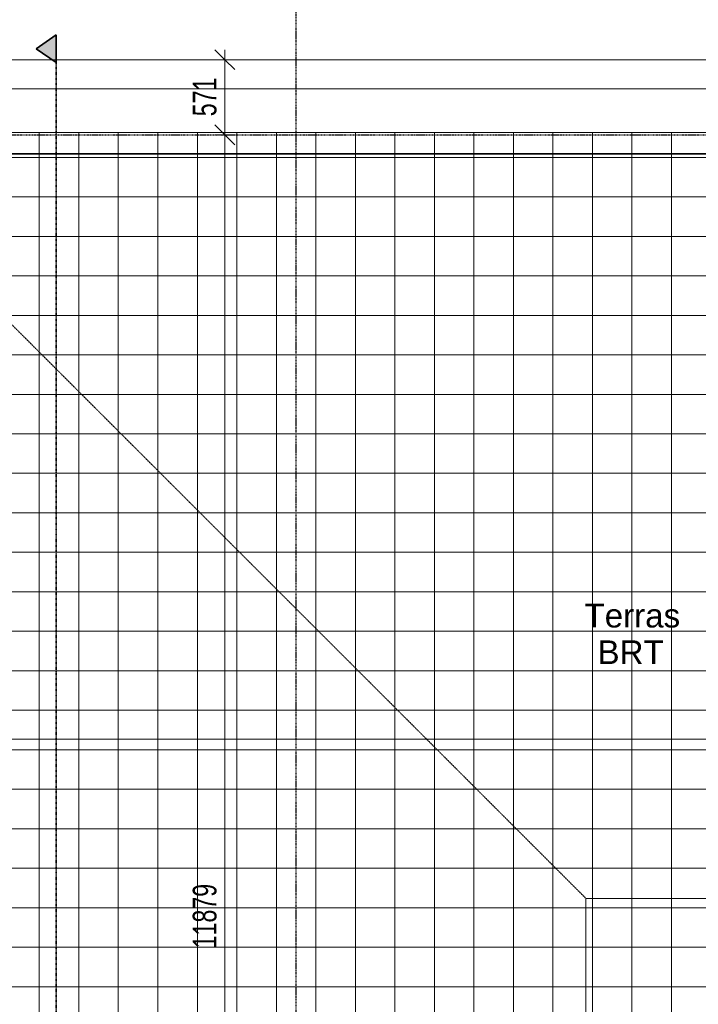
# Model space of a CAD drawing. Header units: millimetres. Extents: x -80560 to 110805, y -11020 to 52719.
# Tile 182 of 184: x 86796 to 91948, y 41195 to 48675. Entities that reach past the tile are written whole.
import ezdxf

# ---------------------------------------------------------------- set-up
doc = ezdxf.new("R2010")
doc.units = ezdxf.units.MM
for name, pattern in [('CENTER2', [20, 8, -4, 4, -4]), ('DASHDOT2', [8, 4, -2, 0, -2]), ('DASHED2', [6, 4, -2]), ('DASHED2-1', [3, 2, -1])]:
    doc.linetypes.add(name, pattern=pattern)
for name, color, linetype, lineweight in [('A-ANNO-DIMS', 211, 'Continuous', 9), ('A-ANNO-DIMS-100', 211, 'Continuous', 9), ('A-DETL-HDLN', 90, 'DASHED2', 18), ('A-FLOR-HRAL', 11, 'Continuous', 18), ('A-FLOR-OVHD', 1, 'DASHED2-1', 18), ('A-FLOR-PATT', 8, 'Continuous', 18), ('A-GENM', 13, 'Continuous', 18), ('A-WALL', 113, 'Continuous', 35), ('G-ANNO-SYMB', 111, 'Continuous', 9), ('G-ANNO-TEXT', 231, 'Continuous', 9), ('S-GRID', 1, 'Continuous', 9)]:
    doc.layers.add(name, color=color, linetype=linetype, lineweight=lineweight)
doc.styles.add('Arial', font='arial.ttf', dxfattribs={"height": 180})
doc.styles.add('Arial_5', font='arial.ttf', dxfattribs={"width": 0.7, "height": 180})
doc.dimstyles.new('n3o_1_8', dxfattribs={"dimscale": 304.8, "dimtxt": 183.646692, "dimasz": 0.492126, "dimexe": 0.246063, "dimexo": 0.0625, "dimgap": 0.032808, "dimtad": 1, "dimdec": 0, "dimdsep": 46, "dimtxsty": 'Arial_5', "dimblk1": 'OBLIQUE', "dimblk2": 'OBLIQUE', "dimsah": 1, "dimcen": 0.09, "dimdle": 0.246063, "dimazin": 0, "dimtfac": 1, "dimtdec": 4, "dimtix": 1, "dimtmove": 0, "dimatfit": 3, "dimfxl": 0.246063, "dimfxlon": 1, "dimtvp": 1, "dimtolj": 1, "dimtzin": 0, "dimarcsym": 2})

# ---------------------------------------------------------------- blocks, each defined once
blk = doc.blocks.new('Basic Wall _ 41_WA_n3o_cladding_vertikaal_random_100mm_oorspronkelijk - ___-31301000-DO_01 eerste verdieping')
at = {"layer": 'A-WALL', "lineweight": 18}
blk.add_line((13029, 48371), (79171, 48371), dxfattribs=at)
blk = doc.blocks.new('41_gen_mod_n3o_dakrand profiel - waterslag_roval_type barok_b 250-32990107-DO_01 eerste verdieping')
at = {"layer": 'A-GENM'}
for p, q in [((9924.75, 0), (-9857.75, 0)), ((9594.75, -330), (-9857.75, -330))]:
    blk.add_line(p, q, dxfattribs=at)
blk = doc.blocks.new('Railing - Railing-34319604-DO_01 eerste verdieping')
at = {"layer": 'A-FLOR-HRAL'}
for p, q in [((78457.5, 47657.5), (59237, 47657.5)), ((59237, 47652.5), (78452.5, 47652.5))]:
    blk.add_line(p, q, dxfattribs=at)
blk = doc.blocks.new('Section - 00_n3o_sectionmark_detailaanduiding-325618-DO_01 eerste verdieping')
at = {"layer": 'G-ANNO-SYMB'}
blk.add_hatch(color=256, dxfattribs=at).paths.add_polyline_path([(0, 0), (1.05, 1.5), (2.101, 0)], flags=0)
at = {"layer": 'G-ANNO-SYMB', "linetype": 'DASHDOT2', "lineweight": 35}
for p, q in [((1.05, 1.5), (0, 0)), ((2.101, 0), (1.05, 1.5)), ((0, 0), (2.101, 0))]:
    blk.add_line(p, q, dxfattribs=at)
blk = doc.blocks.new('DIMBLOCK160-DO_01 eerste verdieping')
at = {"layer": 'A-ANNO-DIMS-100'}
for p, q in [((84215.8, 43210.2), (84290.8, 43285.2)), ((84215.8, 43285.2), (84215.8, 43135.2)), ((84215.8, 43210.2), (84215.8, 43285.2)), ((103494.8, 43210.2), (103569.8, 43285.2)), ((103494.8, 43285.2), (103494.8, 43135.2)), ((103494.8, 43210.2), (103494.8, 43285.2)), ((84215.8, 43210.2), (84140.8, 43135.2)), ((84215.8, 43210.2), (103494.8, 43210.2)), ((103494.8, 43210.2), (103419.8, 43135.2))]:
    blk.add_line(p, q, dxfattribs=at)
at = {"layer": 'A-ANNO-DIMS-100', "color": 0, "insert": (93615.2, 43453.9), "char_height": 180, "width": 576.368, "attachment_point": 1, "line_spacing_factor": 0.941778, "style": 'Arial_5'}
blk.add_mtext('19279', dxfattribs=at)
blk = doc.blocks.new('_Oblique')
at = {"color": 0, "linetype": 'ByBlock', "lineweight": -2}
blk.add_line((-0.5, -0.5), (0.5, 0.5), dxfattribs=at)
blk = doc.blocks.new('DIMBLOCK273-DO_01 eerste verdieping')
at = {"layer": 'A-ANNO-DIMS-100'}
for p, q in [((88353.9, 48371), (88278.9, 48446)), ((88353.9, 48446), (88353.9, 47800)), ((88428.9, 48371), (88278.9, 48371)), ((88353.9, 48371), (88428.9, 48296)), ((88353.9, 48371), (88428.9, 48371)), ((88353.9, 47800), (88278.9, 47875)), ((88428.9, 47800), (88278.9, 47800)), ((88353.9, 47800), (88428.9, 47725)), ((88353.9, 47800), (88428.9, 47800))]:
    blk.add_line(p, q, dxfattribs=at)
at = {"layer": 'A-ANNO-DIMS-100', "color": 0, "insert": (88110.2, 47941.4), "char_height": 180, "width": 345.821, "attachment_point": 1, "rotation": 90, "line_spacing_factor": 0.941778, "style": 'Arial_5'}
blk.add_mtext('571', dxfattribs=at)
blk = doc.blocks.new('DIMBLOCK274-DO_01 eerste verdieping')
at = {"layer": 'A-ANNO-DIMS-100'}
for p, q in [((88353.9, 47800), (88278.9, 47875)), ((88428.9, 47800), (88278.9, 47800)), ((88353.9, 47800), (88353.9, 35921)), ((88353.9, 47800), (88428.9, 47725)), ((88353.9, 47800), (88428.9, 47800)), ((88353.9, 35921), (88278.9, 35996)), ((88428.9, 35921), (88278.9, 35921)), ((88353.9, 35921), (88428.9, 35846)), ((88353.9, 35921), (88428.9, 35921))]:
    blk.add_line(p, q, dxfattribs=at)
at = {"layer": 'A-ANNO-DIMS-100', "color": 0, "insert": (88110.2, 41620.3), "char_height": 180, "width": 576.368, "attachment_point": 1, "rotation": 90, "line_spacing_factor": 0.941778, "style": 'Arial_5'}
blk.add_mtext('11879', dxfattribs=at)

msp = doc.modelspace()

# ---------------------------------------------------------------- hatches: boundary and pattern name
at = {"layer": 'A-FLOR-PATT'}
h = msp.add_hatch(dxfattribs=at)
h.set_pattern_fill('FP_178', color=256, style=0, pattern_type=2)
h.set_pattern_definition([(270, (88144.82, 29028.5), (300, 2e-14), []), (0, (88144.82, 29028.5), (0, 300), [])])
h.paths.add_polyline_path([(93275.1, 9991), (94444.8, 9991), (94444.8, 10109.6), (94344.8, 10109.6), (94344.8, 10189.6), (94444.8, 10189.6), (94444.8, 13600), (93454.8, 13600), (93454.8, 31150), (94444.8, 31150), (94444.8, 34479), (94294.8, 34479), (94294.8, 34622.3), (94244.8, 34621.4), (94244.8, 34645), (94194.8, 34645), (94194.8, 34735), (94294.8, 34735), (94294.8, 35031), (103513.8, 35031), (103513.8, 35031.5), (103513.8, 41250), (103352.3, 41249.1), (103351.6, 35192.5), (94099.8, 35193.2), (94099.8, 35197.5), (103347.3, 35198.3), (103347.3, 41250), (103308.8, 41250), (103308.8, 41750), (103347.3, 41750), (103347.2, 47652.5), (84131.8, 47653.2), (84131.8, 47657.5), (103352.3, 47656.8), (103352.3, 41750), (103513.8, 41750), (103513.8, 47819), (103513.3, 47819), (84060.8, 47819), (84060.8, 40600), (83943.8, 40600), (83943.8, 40568), (83950.8, 40568), (83950.8, 40590), (83960.8, 40590), (83960.8, 39710), (83950.8, 39710), (83950.8, 39732), (83943.8, 39732), (83943.8, 39700), (84060.8, 39700), (84060.8, 38800), (83943.8, 38800), (83943.8, 38768), (83950.8, 38768), (83950.8, 38790), (83960.8, 38790), (83960.8, 36110), (83950.8, 36110), (83950.8, 36132), (83943.8, 36132), (83943.8, 36100), (84060.8, 36100), (84060.8, 35766), (85294.8, 35766), (85294.8, 35649), (85326.8, 35649), (85326.8, 35656), (85304.8, 35656), (85304.8, 35666), (87984.8, 35666), (87984.8, 35656), (87962.8, 35656), (87962.8, 35649), (87994.8, 35649), (87994.8, 35766), (89460.8, 35766), (89460.8, 32950), (89343.8, 32950), (89343.8, 32918), (89350.8, 32918), (89350.8, 32940), (89360.8, 32940), (89360.8, 31738), (89350.8, 31738), (89350.8, 31760), (89343.8, 31760), (89343.8, 31638), (89350.8, 31638), (89350.8, 31660), (89360.8, 31660), (89360.8, 27445), (89350.8, 27445), (89350.8, 27467), (89343.8, 27467), (89343.8, 27345), (89350.8, 27345), (89350.8, 27367), (89360.8, 27367), (89360.8, 23960), (89350.8, 23960), (89350.8, 23982), (89343.8, 23982), (89343.8, 23950), (89460.8, 23950), (89460.8, 21250), (89343.8, 21250), (89343.8, 21218), (89350.8, 21218), (89350.8, 21240), (89360.8, 21240), (89360.8, 18560), (89350.8, 18560), (89350.8, 18582), (89343.8, 18582), (89343.8, 18550), (89460.8, 18550), (89460.8, 15850), (89343.8, 15850), (89343.8, 15818), (89350.8, 15818), (89350.8, 15840), (89360.8, 15840), (89360.8, 13160), (89350.8, 13160), (89350.8, 13182), (89343.8, 13182), (89343.8, 13150), (89460.8, 13150), (89460.8, 12250), (89343.8, 12250), (89343.8, 12218), (89350.8, 12218), (89350.8, 12240), (89360.8, 12240), (89360.8, 10460), (89350.8, 10460), (89350.8, 10482), (89343.8, 10482), (89343.8, 10450), (89460.8, 10450), (89460.8, 9991), (91344.8, 9991), (91344.8, 10033), (91844.8, 10033), (91844.8, 9991), (92981.5, 9991)], flags=0)
h.paths.add_polyline_path([(92834.6, 10152.5), (89531.8, 10153.2), (89531.8, 10157.5), (94333.8, 10156.8), (94333.8, 10152.5), (92981.5, 10152.5)], flags=0)
h.paths.add_polyline_path([(92518.2, 15188.5), (92178.2, 15228.5), (92518.2, 15268.5)], flags=0)
h.paths.add_polyline_path([(90691.4, 15188.5), (90691.4, 15268.5), (91031.4, 15228.5)], flags=0)
h.paths.add_polyline_path([(89350.8, 27372), (89350.8, 27440), (89360.8, 27440), (89360.8, 27372), (89356.8, 27372)], flags=0)
h.paths.add_polyline_path([(89360.8, 31665), (89350.8, 31665), (89350.8, 31733), (89360.8, 31733)], flags=0)
h.paths.add_polyline_path([(83943.8, 35649), (83953.8, 35649), (83953.8, 35659), (83943.8, 35659)], flags=0)
h.paths.add_polyline_path([(93244.8, 36520), (92904.8, 36560), (93244.8, 36600)], flags=0)
h.paths.add_polyline_path([(89904.8, 39488.5), (89904.8, 39568.5), (90244.8, 39528.5)], flags=0)
h.paths.add_polyline_path([(96504.8, 39828.5), (96544.8, 40168.5), (96584.8, 39828.5)], flags=0)
h.paths.add_polyline_path([(96544.8, 43388.5), (96504.8, 43728.5), (96584.8, 43728.5)], flags=0)

# ---------------------------------------------------------------- linework, layer by layer
at = {"layer": 'A-DETL-HDLN'}
for p, q in [((91094.8, 42000), (84723.8, 48371)), ((104065.3, 42000), (91094.8, 42000)), ((91094.8, 42000), (91094.8, 9600))]:
    msp.add_line(p, q, dxfattribs=at)
at = {"layer": 'A-FLOR-OVHD'}
msp.add_line((37923.8, 48371), (104065.3, 48371), dxfattribs=at)
at = {"layer": 'G-ANNO-SYMB', "linetype": 'DASHDOT2', "lineweight": 35}
msp.add_line((87072, 48559.6), (87072, 9150.1), dxfattribs=at)
at = {"layer": 'S-GRID', "linetype": 'CENTER2', "lineweight": 25}
for p, q in [((88894.8, 4383.3), (88894.8, 52119.1)), ((29945.3, 47800), (110204.9, 47800))]:
    msp.add_line(p, q, dxfattribs=at)

# ---------------------------------------------------------------- block references
at = {"layer": 'A-FLOR-HRAL'}
msp.add_blockref('Railing - Railing-34319604-DO_01 eerste verdieping', (24894.8, 0), dxfattribs=at)
at = {"layer": 'A-GENM'}
msp.add_blockref('41_gen_mod_n3o_dakrand profiel - waterslag_roval_type barok_b 250-32990107-DO_01 eerste verdieping', (93918.6, 48149), dxfattribs=at)
at = {"layer": 'A-WALL', "lineweight": 18}
msp.add_blockref('Basic Wall _ 41_WA_n3o_cladding_vertikaal_random_100mm_oorspronkelijk - ___-31301000-DO_01 eerste verdieping', (24894.8, 0), dxfattribs=at)
at = {"layer": 'G-ANNO-SYMB', "linetype": 'DASHDOT2', "lineweight": 35, "extrusion": (0, 0, -1), "xscale": 99.99999999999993, "yscale": 99.99999999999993, "zscale": 99.99999999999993, "rotation": 270.0000000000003}
msp.add_blockref('Section - 00_n3o_sectionmark_detailaanduiding-325618-DO_01 eerste verdieping', (-87072, 48559.6), dxfattribs=at)

# ---------------------------------------------------------------- texts
at = {"layer": 'G-ANNO-TEXT', "color": 7, "char_height": 180, "attachment_point": 1, "style": 'Arial'}
for s, insert, width in [('Terras ', (91084.3, 44237.6), 921.941), ('BRT', (91183.5, 43959.8), 601.266)]:
    msp.add_mtext(s, dxfattribs=dict(at, insert=insert, width=width))

# ---------------------------------------------------------------- dimensions: what is measured, and where the dimension line sits
at = {"layer": 'A-ANNO-DIMS'}
for base, p1, p2, override, picture, middle in [((88353.9, 47800), (88428.9, 48371), (88428.9, 47800), {"dimpost": '<>', "dimfxl": 571}, 'DIMBLOCK273-DO_01 eerste verdieping', (88252, 48085.5)), ((88353.9, 35921), (88428.9, 47800), (88428.9, 35921), {"dimpost": '<>', "dimfxl": 11879}, 'DIMBLOCK274-DO_01 eerste verdieping', (88252, 41860.5))]:
    dim = msp.add_linear_dim(base=base, p1=p1, p2=p2, angle=90, dimstyle='n3o_1_8', override=override, dxfattribs=at)
    dim.commit()
    dim.dimension.update_dxf_attribs({"geometry": picture, "text_midpoint": middle})
dim = msp.add_linear_dim(base=(103494.8, 43210.2), p1=(84215.8, 43285.2), p2=(103494.8, 43285.2), dimstyle='n3o_1_8', override={"dimpost": '<>', "dimfxl": 19279}, dxfattribs=at)
dim.commit()
dim.dimension.update_dxf_attribs({"geometry": 'DIMBLOCK160-DO_01 eerste verdieping', "text_midpoint": (93855.3, 43312.1)})

doc.saveas('drawing.dxf')
